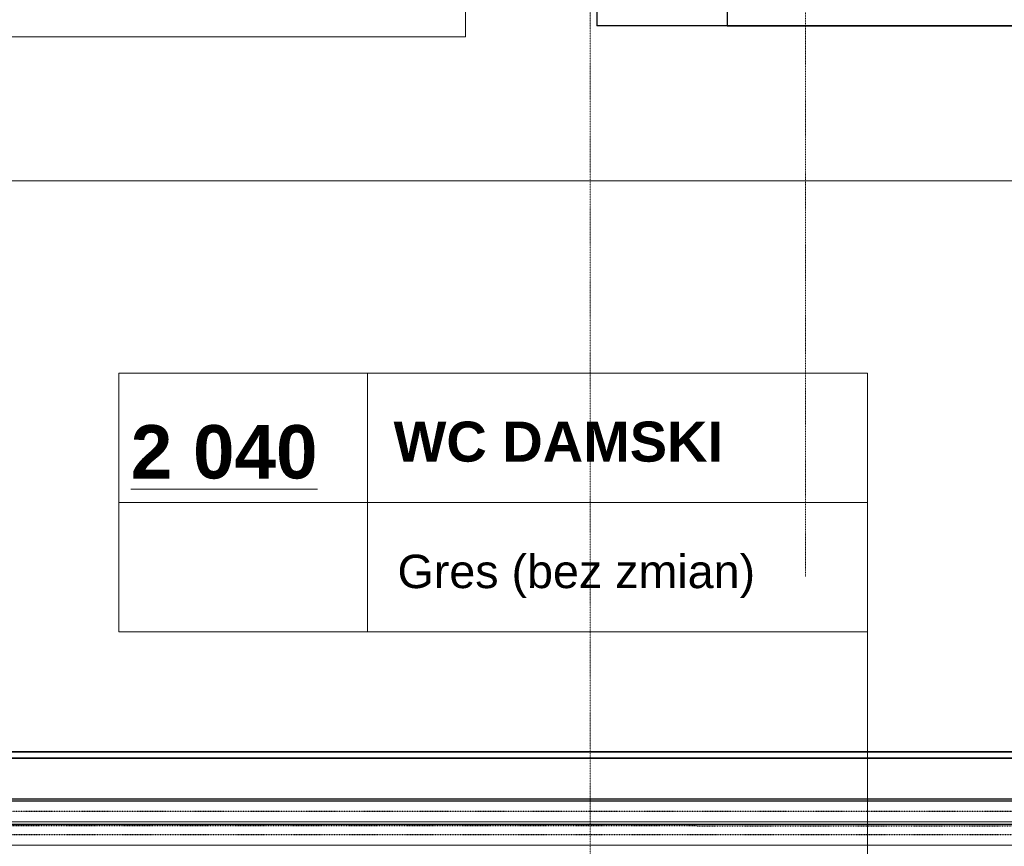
# Model space of a CAD drawing. Header units: millimetres. Extents: x -8838 to 31257, y -6224 to 3754.
# Tile 66 of 205: x -377 to 95, y -4013 to -3617. Entities that reach past the tile are written whole.
import ezdxf
from ezdxf.enums import TextEntityAlignment as Align

# ---------------------------------------------------------------- set-up
doc = ezdxf.new("R2010")
doc.units = ezdxf.units.MM
doc.header["$LTSCALE"] = 10
doc.header["$MEASUREMENT"] = 0
for name, pattern in [('rzut 2 pietra$0$ArchiTECH.PC 1. Line Type', [0.004, 0.003, -0.001]), ('rzut 2 pietra$0$ArchiTECH.PC 5. Line Type', [0.0053, 0.003, -0.001, 0.0003, -0.001]), ('rzut 2 pietra$0$ArchiTECH.PC Solid Line Type', [0]), ('SUFIT_2 PIETRO$0$ArchiTECH.PC 1. Line Type', [0.004, 0.003, -0.001]), ('SUFIT_2 PIETRO$0$ArchiTECH.PC Solid Line Type', [0])]:
    doc.linetypes.add(name, pattern=pattern)
doc.layers.add('_Etapy_opis', color=7, linetype='CONTINUOUS', lineweight=18)
doc.layers.add('IS_ARCH', color=254, linetype='CONTINUOUS', lineweight=18)
doc.layers.add('SUFIT_2 PIETRO$0$INWENTARYZACJA', color=254, linetype='CONTINUOUS')
doc.styles.add('rzut 2 pietra$0$ArchiTECHStyle1', font='arial.ttf', dxfattribs={"height": 0.16})
doc.styles.add('rzut 2 pietra$0$ArchiTECHStyle2', font='arialbd.ttf', dxfattribs={"height": 0.192})

msp = doc.modelspace()

# ---------------------------------------------------------------- linework, layer by layer
at = {"layer": '_Etapy_opis', "color": 4}
msp.add_lwpolyline([(-776.25, 604.49), (-776.25, -3694.17), (2363.6, -3694.17), (2363.6, -1431.17), (1440, -1431.17), (1440, 604.49), (-776.25, 604.49)], dxfattribs=at)
at = {"layer": '_Etapy_opis', "color": 3}
msp.add_lwpolyline([(3387.76, -3694.17), (-3457.77, -3694.17), (-3457.77, -5859.46), (4191.22, -5859.46), (4191.22, -3961.27), (3489.57, -3961.21), (3387.76, -3694.17)], dxfattribs=at)
at = {"layer": 'IS_ARCH', "linetype": 'rzut 2 pietra$0$ArchiTECH.PC 5. Line Type'}
for p, q in [((0, 773.48), (0, -3884.07)), ((-103.25, -1585.1), (-103.25, -4081.46))]:
    msp.add_line(p, q, dxfattribs=at)
at = {"layer": 'IS_ARCH', "linetype": 'rzut 2 pietra$0$ArchiTECH.PC Solid Line Type'}
for p, q in [((-100, -241), (-100, -3619.83)), ((-163.02, -3501.12), (-163.02, -3625.04)), ((-37.5, -3599.83), (-37.5, -3619.83)), ((358.51, -3619.83), (-100, -3619.83)), ((-37.5, -3619.83), (718.38, -3619.83)), ((-521.82, -3625.04), (-163.02, -3625.04)), ((-329.12, -3786.36), (29.68, -3786.36)), ((-329.12, -3786.36), (-329.12, -3910.29)), ((-209.88, -3786.36), (-209.88, -3910.29)), ((29.68, -3786.36), (29.68, -3910.29)), ((-329.12, -3848.32), (29.68, -3848.32)), ((-329.12, -3910.29), (29.68, -3910.29)), ((29.68, -3908.02), (29.68, -4133.62)), ((715.92, -3967.79), (-749.15, -3967.79)), ((-749.15, -3967.79), (715.92, -3967.93)), ((-746.15, -3970.79), (715.92, -3970.79)), ((-746.15, -3970.79), (715.93, -3970.93)), ((-746.13, -3991.29), (728.42, -3991.43)), ((-745.13, -3990.29), (728.43, -3990.43)), ((-745.13, -4001.29), (728.42, -4001.43)), ((-745.12, -4002.49), (728.42, -4002.63)), ((-745.12, -4012.49), (728.42, -4012.63))]:
    msp.add_line(p, q, dxfattribs=at)
at = {"layer": 'IS_ARCH', "linetype": 'rzut 2 pietra$0$ArchiTECH.PC 1. Line Type'}
for p, q in [((-745.13, -3996.29), (728.42, -3996.43)), ((-2053.16, -4003.06), (5561.51, -4003.81)), ((-745.12, -4007.49), (728.42, -4007.63))]:
    msp.add_line(p, q, dxfattribs=at)
at = {"layer": 'SUFIT_2 PIETRO$0$INWENTARYZACJA', "linetype": 'SUFIT_2 PIETRO$0$ArchiTECH.PC Solid Line Type'}
for p, q in [((-100, -241), (-100, -3619.83)), ((-37.5, -3599.83), (-37.5, -3619.83)), ((358.51, -3619.83), (-100, -3619.83)), ((-37.5, -3619.83), (718.38, -3619.83)), ((715.92, -3967.79), (-749.15, -3967.79)), ((-749.15, -3967.79), (715.92, -3967.93)), ((-746.15, -3970.79), (715.92, -3970.79)), ((-746.15, -3970.79), (715.93, -3970.93)), ((-746.13, -3991.29), (728.42, -3991.43)), ((-745.13, -3990.29), (728.43, -3990.43)), ((-745.13, -4001.29), (728.42, -4001.43)), ((-745.12, -4002.49), (728.42, -4002.63)), ((-745.12, -4012.49), (728.42, -4012.63))]:
    msp.add_line(p, q, dxfattribs=at)
at = {"layer": 'SUFIT_2 PIETRO$0$INWENTARYZACJA', "linetype": 'SUFIT_2 PIETRO$0$ArchiTECH.PC 1. Line Type'}
for p, q in [((-745.13, -3996.29), (728.42, -3996.43)), ((-2053.16, -4003.06), (5561.51, -4003.81)), ((-745.12, -4007.49), (728.42, -4007.63))]:
    msp.add_line(p, q, dxfattribs=at)

# ---------------------------------------------------------------- texts
at = {"layer": 'IS_ARCH'}
for s, height, style, p in [('%%u2 040%%u', 25.6, 'rzut 2 pietra$0$ArchiTECHStyle2', (-323.39, -3844.49)), ('WC DAMSKI', 19.2, 'rzut 2 pietra$0$ArchiTECHStyle2', (-197.46, -3834.49)), ('Gres (bez zmian)', 16, 'rzut 2 pietra$0$ArchiTECHStyle1', (-195.56, -3894.16))]:
    msp.add_text(s, height=height, dxfattribs=dict(at, style=style)).set_placement(p, align=Align.BOTTOM_LEFT)

doc.saveas('drawing.dxf')
